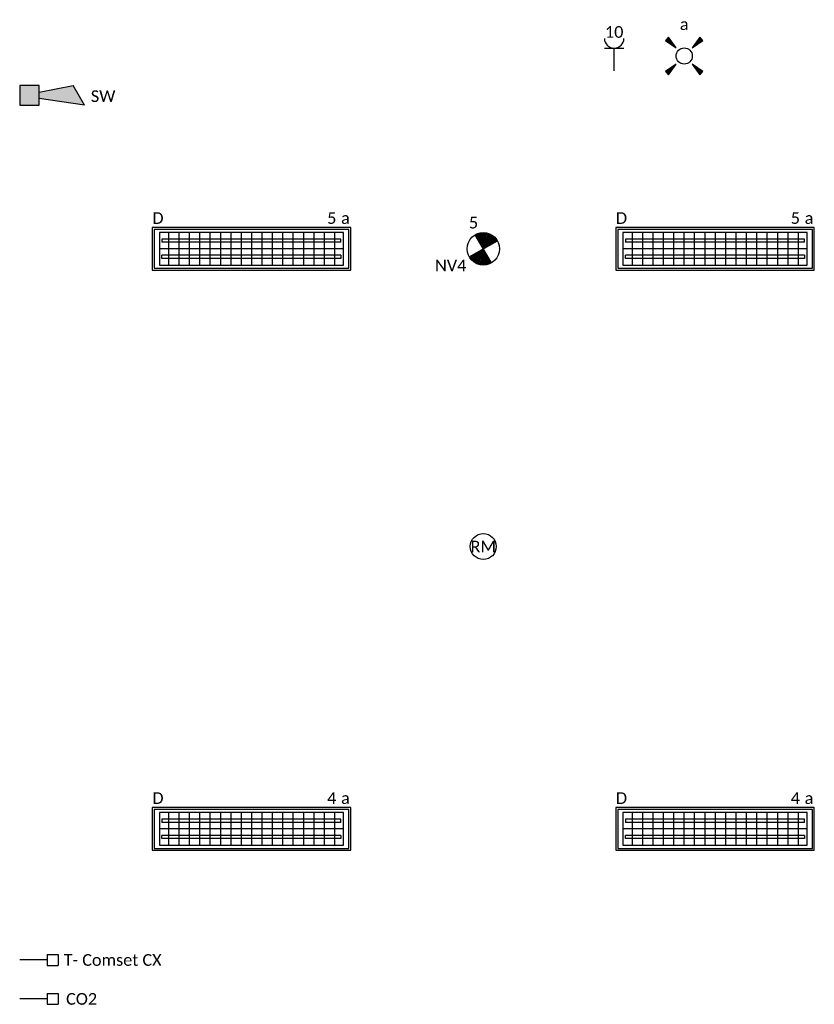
# Model space of a CAD drawing. Header units: millimetres. Extents: x -197899 to 120983, y -4228 to 45370.
# Tile 188 of 200: x 37784 to 43910, y 16634 to 24220. Entities that reach past the tile are written whole.
import ezdxf
from ezdxf.enums import TextEntityAlignment as Align

# ---------------------------------------------------------------- set-up
doc = ezdxf.new("R2010")
doc.units = ezdxf.units.MM
for name, color, linetype in [('EL6222--', 3, 'Continuous'), ('EL6311--', 3, 'Continuous'), ('EL6350--', 3, 'Continuous'), ('EL6511--', 3, 'Continuous'), ('EL6811--', 3, 'Continuous')]:
    doc.layers.add(name, color=color, linetype=linetype)
doc.styles.add('STABICAD-018', font='calibri.ttf', dxfattribs={"height": 180})

# ---------------------------------------------------------------- blocks, each defined once
blk = doc.blocks.new('E00411')
for p, q in [((-2.4, 2.89), (-2.89, 2.4)), ((-2.89, 2.4), (-1.24, 1.24)), ((-1.24, 1.24), (-2.4, 2.89)), ((2.4, 2.89), (1.24, 1.24)), ((1.24, 1.24), (2.89, 2.4)), ((2.89, 2.4), (2.4, 2.89)), ((-1.24, -1.24), (-2.89, -2.4)), ((-2.4, -2.89), (-1.24, -1.24)), ((1.24, -1.24), (2.4, -2.89)), ((2.89, -2.4), (1.24, -1.24)), ((-2.89, -2.4), (-2.4, -2.89)), ((2.4, -2.89), (2.89, -2.4))]:
    blk.add_line(p, q)
at = {"color": 0, "linetype": 'Continuous'}
blk.add_circle((0, 0), 1.25, dxfattribs=at)
for points in [[(-2.89, 2.4), (-2.4, 2.89), (-1.24, 1.24)], [(2.4, 2.89), (2.89, 2.4), (1.24, 1.24)], [(-2.4, -2.89), (-2.89, -2.4), (-1.24, -1.24)], [(2.89, -2.4), (2.4, -2.89), (1.24, -1.24)]]:
    blk.add_solid(points, dxfattribs=at)
at = {"color": 0, "linetype": 'Continuous', "style": 'STABICAD-018'}
for tag, p in [('SWITCHCODE', (0, 4.64)), ('ARTICLECODE', (0, 0))]:
    blk.add_attdef(tag, text='', height=1.8, dxfattribs=at).set_placement(p, align=Align.MIDDLE)
blk = doc.blocks.new('111304')
at = {"color": 0, "linetype": 'Continuous'}
for p, q in [((-1.5, 4.5), (1.5, 4.5)), ((0, 1), (0, 4.5))]:
    blk.add_line(p, q, dxfattribs=at)
blk.add_arc((0, 6), 1.5, 180, 0, dxfattribs=at)
at = {"color": 0, "linetype": 'Continuous', "style": 'STABICAD-018'}
for tag, p in [('PANEL', (0, 11.5)), ('CIRCUIT', (0, 8.5)), ('SUBCIRCUIT', (4.5, 8.5)), ('ARTICLECODE', (0, 0))]:
    blk.add_attdef(tag, text='', height=1.8, dxfattribs=at).set_placement(p, align=Align.MIDDLE)
at = {"color": 0, "linetype": 'Continuous', "style": 'STABICAD-018', "flags": 1}
blk.add_attdef('POWERCODE', text='', height=1.8, dxfattribs=at).set_placement((13, 8.5), align=Align.MIDDLE)
blk = doc.blocks.new('E00028')
at = {"color": 0, "linetype": 'Continuous'}
for p, q in [((1.5, 11), (-1.5, 9.27)), ((1.5, 11), (0.5, 4)), ((-0.5, 4), (-1.5, 9.27)), ((-1.5, 4), (-1.5, 1)), ((1.5, 4), (-1.5, 4)), ((1.5, 1), (1.5, 4)), ((-1.5, 1), (1.5, 1))]:
    blk.add_line(p, q, dxfattribs=at)
for points in [[(-1.5, 9.27), (1.5, 11), (-0.5, 4), (0.5, 4)], [(-1.5, 4), (1.5, 4), (-1.5, 1), (1.5, 1)]]:
    blk.add_solid(points, dxfattribs=at)
at = {"color": 0, "linetype": 'Continuous', "style": 'STABICAD-018'}
for tag, p in [('CODING1', (-1.31, 4.93)), ('CODING2', (-1.04, 2.46)), ('ARTICLECODE', (0, 0)), ('FIREPROTECTION_PANEL', (0.53, -2.59)), ('FIREPROTECTION_ZONE', (-0.04, -4.38)), ('FIREPROTECTION_HARDWARENUMBER', (7.36, -6.83))]:
    blk.add_attdef(tag, text='', height=1.8, dxfattribs=at).set_placement(p, align=Align.MIDDLE)
blk = doc.blocks.new('E00020')
at = {"color": 0, "linetype": 'Continuous'}
blk.add_circle((0, 0), 2, dxfattribs=at)
at = {"color": 0, "linetype": 'Continuous', "style": 'STABICAD-018'}
for tag, p in [('CODING1', (0.68, 7.74)), ('CODING2', (0.95, 5.28)), ('ARTICLECODE', (0, 0)), ('FIREPROTECTION_PANEL', (0.1, -3.37)), ('FIREPROTECTION_ZONE', (1.58, -6.46)), ('FIREPROTECTION_HARDWARENUMBER', (7.57, -7.83))]:
    blk.add_attdef(tag, text='', height=1.8, dxfattribs=at).set_placement(p, align=Align.MIDDLE)
blk = doc.blocks.new('THERM-TK-L')
at = {"color": 0, "linetype": 'Continuous'}
for p, q in [((-0.83, 5.25), (-0.83, 6.92)), ((-0.83, 6.92), (0.83, 6.92)), ((0.83, 5.25), (0.83, 6.92)), ((-0.83, 5.25), (0.83, 5.25)), ((0, 5.25), (0, 1))]:
    blk.add_line(p, q, dxfattribs=at)
at = {"color": 0, "linetype": 'Continuous', "style": 'STABICAD-018'}
for tag, p in [('TEXT1', (4, 6)), ('ARTICLECODE', (0, 0))]:
    blk.add_attdef(tag, text='', height=1.8, dxfattribs=at).set_placement(p, align=Align.MIDDLE)
blk = doc.blocks.new('*U506')
at = {"linetype": 'Continuous'}
for p, q in [((765, 165), (-765, 165)), ((-765, 165), (-765, -165)), ((765, -165), (765, 165)), ((750, 150), (-750, 150)), ((-750, 150), (-750, -150)), ((710, 125), (-710, 125)), ((-710, 125), (-710, -125)), ((-640, 125), (-640, -125)), ((-560, 125), (-560, -125)), ((-480, 125), (-480, -125)), ((-400, 125), (-400, -125)), ((-320, 125), (-320, -125)), ((-240, 125), (-240, -125)), ((-160, 125), (-160, -125)), ((-80, 125), (-80, -125)), ((0, 125), (0, -125)), ((80, 125), (80, -125)), ((160, 125), (160, -125)), ((240, 125), (240, -125)), ((320, 125), (320, -125)), ((400, 125), (400, -125)), ((480, 125), (480, -125)), ((560, 125), (560, -125)), ((640, 125), (640, -125)), ((710, -125), (710, 125)), ((750, -150), (750, 150)), ((710, 0), (-710, 0)), ((690, 75), (-690, 75)), ((-690, 75), (-690, 50)), ((690, 50), (-690, 50)), ((690, 50), (690, 75)), ((690, -50), (-690, -50)), ((-690, -75), (-690, -50)), ((690, -75), (-690, -75)), ((690, -50), (690, -75)), ((-750, -150), (750, -150)), ((-710, -125), (710, -125)), ((-765, -165), (765, -165))]:
    blk.add_line(p, q, dxfattribs=at)
at = {"color": 0, "linetype": 'Continuous', "style": 'STABICAD-018'}
for tag, p in [('SWITCHCODE', (765, 165)), ('SUBCIRCUIT', (865, 165)), ('CIRCUIT', (665, 165))]:
    blk.add_attdef(tag, text='', height=180, dxfattribs=at).set_placement(p, align=Align.BOTTOM_RIGHT)
blk.add_attdef('LIGHTFIXTURECODE', text='', height=180, dxfattribs=at).set_placement((-765, 165), align=Align.BOTTOM_LEFT)
blk.add_attdef('PANEL', text='', height=180, dxfattribs=at).set_placement((0, -315), align=Align.MIDDLE)
blk = doc.blocks.new('E00018EL')
at = {"color": 0, "linetype": 'Continuous'}
for p, q in [((-1.77, 1.73), (1.77, 5.27)), ((1.77, 1.73), (-1.77, 5.27))]:
    blk.add_line(p, q, dxfattribs=at)
at = {"color": 0, "linetype": 'Continuous', "const_width": 2.5}
for points in [[(-0.88, 4.38, -0.198912), (0, 4.75, -0.198912), (0.88, 4.38, -1)], [(-0.88, 2.62, 0.198912), (0, 2.25, 0.198912), (0.88, 2.62, 1)]]:
    blk.add_lwpolyline(points, format="xyb", dxfattribs=at)
blk = doc.blocks.new('*U500')
at = {"color": 0, "linetype": 'Continuous'}
blk.add_circle((0, 3.5), 2.5, dxfattribs=at)
blk.add_blockref('E00018EL', (0, 0), dxfattribs=at)
at = {"color": 0, "linetype": 'Continuous', "style": 'STABICAD-018'}
for tag, p in [('PANEL', (0, 11.5)), ('CIRCUIT', (0, 8.5)), ('SUBCIRCUIT', (4.5, 8.5)), ('LIGHTFIXTURECODE', (0, 3.5)), ('SWITCHCODE', (4.5, 2.5))]:
    blk.add_attdef(tag, text='', height=1.8, dxfattribs=at).set_placement(p, align=Align.MIDDLE)

msp = doc.modelspace()

# ---------------------------------------------------------------- block references
at = {"layer": 'EL6222--', "linetype": 'Continuous'}
ref = msp.add_blockref('111304', (42367, 23775.9), dxfattribs=dict(at, xscale=50, yscale=50))
ref.add_attrib('CIRCUIT', '10', dxfattribs={"layer": '0', "color": 7, "linetype": 'ByBlock', "height": 90, "style": 'STABICAD-018'}).set_placement((42367, 24125.8), align=Align.MIDDLE)
at = {"layer": 'EL6311--', "linetype": 'Continuous'}
ref = msp.add_blockref('E00411', (42907, 23940.4), dxfattribs=dict(at, xscale=50, yscale=50))
ref.add_attrib('SWITCHCODE', 'a', dxfattribs={"layer": '0', "color": 7, "linetype": 'ByBlock', "height": 90, "style": 'STABICAD-018'}).set_placement((42907, 24185), align=Align.MIDDLE)
ref = msp.add_blockref('*U506', (39571.3, 22454.9), dxfattribs=at)
ref.add_attrib('CIRCUIT', '5', dxfattribs={"layer": '0', "color": 7, "linetype": 'ByBlock', "height": 90, "style": 'STABICAD-018'}).set_placement((40225.7, 22619.9), align=Align.BOTTOM_RIGHT)
ref.add_attrib('LIGHTFIXTURECODE', 'D', dxfattribs={"layer": '0', "color": 7, "linetype": 'ByBlock', "height": 90, "style": 'STABICAD-018'}).set_placement((38807, 22619.9), align=Align.BOTTOM_LEFT)
ref.add_attrib('SWITCHCODE', 'a', dxfattribs={"layer": '0', "color": 7, "linetype": 'ByBlock', "height": 90, "style": 'STABICAD-018'}).set_placement((40329.1, 22619.9), align=Align.BOTTOM_RIGHT)
ref = msp.add_blockref('*U506', (43145, 22454.9), dxfattribs=at)
ref.add_attrib('CIRCUIT', '5', dxfattribs={"layer": '0', "color": 7, "linetype": 'ByBlock', "height": 90, "style": 'STABICAD-018'}).set_placement((43799.4, 22619.9), align=Align.BOTTOM_RIGHT)
ref.add_attrib('LIGHTFIXTURECODE', 'D', dxfattribs={"layer": '0', "color": 7, "linetype": 'ByBlock', "height": 90, "style": 'STABICAD-018'}).set_placement((42380.7, 22619.9), align=Align.BOTTOM_LEFT)
ref.add_attrib('SWITCHCODE', 'a', dxfattribs={"layer": '0', "color": 7, "linetype": 'ByBlock', "height": 90, "style": 'STABICAD-018'}).set_placement((43902.8, 22619.9), align=Align.BOTTOM_RIGHT)
ref = msp.add_blockref('*U506', (39571.3, 17985.9), dxfattribs=at)
ref.add_attrib('CIRCUIT', '4', dxfattribs={"layer": '0', "color": 7, "linetype": 'ByBlock', "height": 90, "style": 'STABICAD-018'}).set_placement((40225.7, 18150.9), align=Align.BOTTOM_RIGHT)
ref.add_attrib('LIGHTFIXTURECODE', 'D', dxfattribs={"layer": '0', "color": 7, "linetype": 'ByBlock', "height": 90, "style": 'STABICAD-018'}).set_placement((38807, 18150.9), align=Align.BOTTOM_LEFT)
ref.add_attrib('SWITCHCODE', 'a', dxfattribs={"layer": '0', "color": 7, "linetype": 'ByBlock', "height": 90, "style": 'STABICAD-018'}).set_placement((40329.1, 18150.9), align=Align.BOTTOM_RIGHT)
ref = msp.add_blockref('*U506', (43145, 17985.9), dxfattribs=at)
ref.add_attrib('CIRCUIT', '4', dxfattribs={"layer": '0', "color": 7, "linetype": 'ByBlock', "height": 90, "style": 'STABICAD-018'}).set_placement((43799.4, 18150.9), align=Align.BOTTOM_RIGHT)
ref.add_attrib('LIGHTFIXTURECODE', 'D', dxfattribs={"layer": '0', "color": 7, "linetype": 'ByBlock', "height": 90, "style": 'STABICAD-018'}).set_placement((42380.7, 18150.9), align=Align.BOTTOM_LEFT)
ref.add_attrib('SWITCHCODE', 'a', dxfattribs={"layer": '0', "color": 7, "linetype": 'ByBlock', "height": 90, "style": 'STABICAD-018'}).set_placement((43902.8, 18150.9), align=Align.BOTTOM_RIGHT)
at = {"layer": 'EL6350--', "linetype": 'Continuous'}
ref = msp.add_blockref('*U500', (41312.9, 22285.9), dxfattribs=dict(at, xscale=49.99999999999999, yscale=49.99999999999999, zscale=49.99999999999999, rotation=345))
ref.add_attrib('CIRCUIT', '5', dxfattribs={"layer": '0', "color": 1, "linetype": 'Continuous', "height": 90, "style": 'STABICAD-018'}).set_placement((41282.7, 22656.3), align=Align.MIDDLE)
ref.add_attrib('LIGHTFIXTURECODE', 'NV4', dxfattribs={"layer": '0', "color": 1, "linetype": 'Continuous', "height": 90, "style": 'STABICAD-018'}).set_placement((41107.3, 22326.4), align=Align.MIDDLE)
at = {"layer": 'EL6511--', "linetype": 'Continuous'}
ref = msp.add_blockref('E00028', (37734.5, 23637.5), dxfattribs=dict(at, xscale=50, yscale=50, rotation=270))
ref.add_attrib('ARTICLECODE', 'SW', dxfattribs={"layer": '0', "color": 7, "linetype": 'Continuous', "height": 90, "style": 'STABICAD-018'}).set_placement((38427.6, 23630.7), align=Align.MIDDLE)
ref = msp.add_blockref('E00020', (41358.2, 20160.9), dxfattribs=dict(at, xscale=50, yscale=50))
ref.add_attrib('ARTICLECODE', 'RM', dxfattribs={"layer": '0', "color": 7, "linetype": 'Continuous', "height": 90, "style": 'STABICAD-018'}).set_placement((41358.2, 20160.9), align=Align.MIDDLE)
at = {"layer": 'EL6811--', "linetype": 'Continuous'}
ref = msp.add_blockref('THERM-TK-L', (37734.5, 16975.9), dxfattribs=dict(at, xscale=50, yscale=50, rotation=269.9999999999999))
ref.add_attrib('TEXT1', 'T- Comset CX', dxfattribs={"layer": '0', "color": 7, "linetype": 'ByBlock', "height": 90, "style": 'STABICAD-018'}).set_placement((38501.1, 16975.9), align=Align.MIDDLE)
ref = msp.add_blockref('THERM-TK-L', (37734.5, 16675.9), dxfattribs=dict(at, xscale=50, yscale=50, rotation=269.9999999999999))
ref.add_attrib('TEXT1', 'CO2', dxfattribs={"layer": '0', "color": 7, "linetype": 'ByBlock', "height": 90, "style": 'STABICAD-018'}).set_placement((38261.8, 16675.9), align=Align.MIDDLE)

doc.saveas('drawing.dxf')
